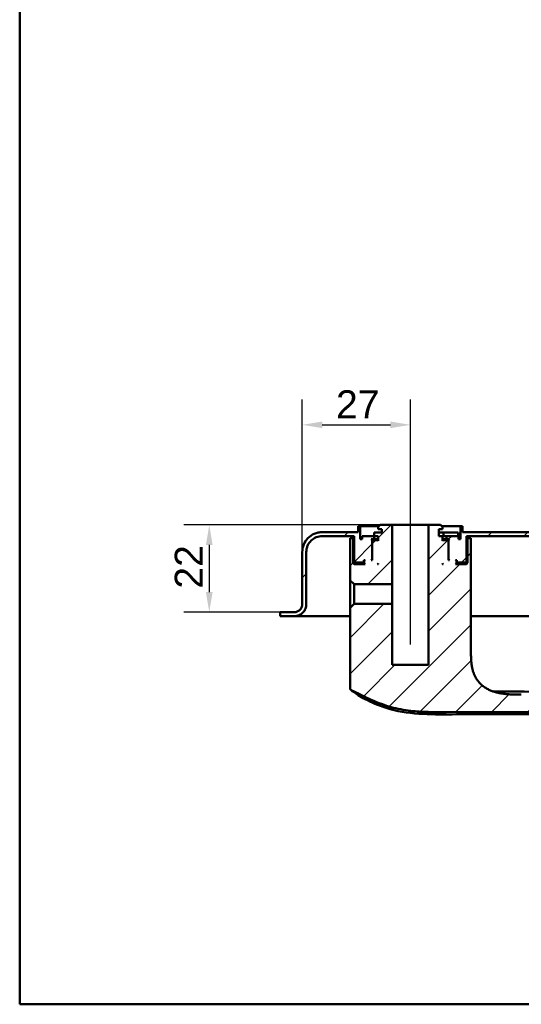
# Model space of a CAD drawing. Header units: millimetres. Extents: x 20 to 833, y 20 to 574.
# Tile 1 of 19: x 20 to 145, y 20 to 266. Entities that reach past the tile are written whole.
import ezdxf

# ---------------------------------------------------------------- set-up
doc = ezdxf.new("R2010")
doc.units = ezdxf.units.MM
doc.header["$LTSCALE"] = 2
for name, color, linetype, lineweight in [('Bemaßungen(DIN)', 7, 'Continuous', 25), ('Mittellinie(DIN)', 7, 'Continuous', 25), ('Sichtbare Kanten(DIN)', 7, 'Continuous', 50), ('Skizziergeometrie(DIN)', 7, 'Continuous', 50)]:
    doc.layers.add(name, color=color, linetype=linetype, lineweight=lineweight)
doc.layers.add('Schraffur', color=179, linetype='Continuous', lineweight=9, true_color=0x1e1e47)
doc.styles.add('STANDARD-DIN~0', font='arial.ttf')
doc.dimstyles.new('CAD-LAN', dxfattribs={"dimscale": 2, "dimtxt": 3.5, "dimasz": 2.5, "dimexe": 3.175, "dimexo": 0, "dimgap": 0.8, "dimtad": 1, "dimrnd": 1e-08, "dimtxsty": 'STANDARD-DIN~0', "dimcen": 0.09, "dimdle": 10, "dimclrd": 250, "dimclre": 250, "dimclrt": 250, "dimadec": 0, "dimazin": 2, "dimtfac": 1, "dimtmove": 0, "dimatfit": 3, "dimfxl": 1, "dimtolj": 1, "dimtzin": 0, "dimlwd": 25, "dimlwe": 25, "dimarcsym": 0})

# ---------------------------------------------------------------- blocks, each defined once
blk = doc.blocks.new('Ränder Standardrahmen')
at = {"layer": 'Skizziergeometrie(DIN)', "flags": 128}
blk.add_lwpolyline([(10, 10), (10, 287), (410, 287), (410, 10), (10, 10)], dxfattribs=at)
blk = doc.blocks.new('*D25')
at = {"layer": 'Bemaßungen(DIN)', "color": 250, "linetype": 'Continuous', "lineweight": 25, "true_color": 0x3f3f3f, "transparency": 16777216}
for p, q in [((90.63, 132.98), (90.63, 171.13)), ((117.63, 144.78), (117.63, 171.13)), ((95.63, 164.78), (112.63, 164.78))]:
    blk.add_line(p, q, dxfattribs=at)
at = {"layer": 'Bemaßungen(DIN)', "color": 250, "linetype": 'Continuous', "true_color": 0x3f3f3f, "transparency": 16777216}
for points in [[(95.63, 165.61), (95.63, 163.95), (90.63, 164.78)], [(112.63, 165.61), (112.63, 163.95), (117.63, 164.78)]]:
    blk.add_solid(points, dxfattribs=at)
at = {"layer": 'Defpoints', "color": 0, "linetype": 'Continuous', "transparency": 16777216}
for p in [(117.63, 164.78), (117.63, 144.78), (90.63, 132.98)]:
    blk.add_point(p, dxfattribs=at)
at = {"layer": 'Bemaßungen(DIN)', "color": 250, "linetype": 'Continuous', "lineweight": 25, "true_color": 0x3f3f3f, "transparency": 16777216, "insert": (99.05, 173.41), "char_height": 7, "attachment_point": 1, "style": 'STANDARD-DIN~0'}
blk.add_mtext('\\A1;27', dxfattribs=at)
blk = doc.blocks.new('*D26')
at = {"layer": 'Bemaßungen(DIN)', "color": 250, "linetype": 'Continuous', "lineweight": 25, "true_color": 0x3f3f3f, "transparency": 16777216}
for p, q in [((110.13, 139.78), (61.03, 139.78)), ((67.38, 134.78), (67.38, 122.98)), ((86.13, 117.98), (61.03, 117.98))]:
    blk.add_line(p, q, dxfattribs=at)
at = {"layer": 'Bemaßungen(DIN)', "color": 250, "linetype": 'Continuous', "true_color": 0x3f3f3f, "transparency": 16777216}
for points in [[(66.54, 134.78), (68.21, 134.78), (67.38, 139.78)], [(66.54, 122.98), (68.21, 122.98), (67.38, 117.98)]]:
    blk.add_solid(points, dxfattribs=at)
at = {"layer": 'Defpoints', "color": 0, "linetype": 'Continuous', "transparency": 16777216}
for p in [(110.13, 139.78), (67.38, 117.98), (86.13, 117.98)]:
    blk.add_point(p, dxfattribs=at)
at = {"layer": 'Bemaßungen(DIN)', "color": 250, "linetype": 'Continuous', "lineweight": 25, "true_color": 0x3f3f3f, "transparency": 16777216, "insert": (58.75, 123.84), "char_height": 7, "attachment_point": 1, "rotation": 90, "style": 'STANDARD-DIN~0'}
blk.add_mtext('\\A1;22', dxfattribs=at)
blk = doc.blocks.new('*D27')
at = {"layer": 'Bemaßungen(DIN)', "color": 250, "linetype": 'Continuous', "lineweight": 25, "true_color": 0x3f3f3f, "transparency": 16777216}
for p, q in [((299.13, 116.98), (325.48, 116.98)), ((319.13, 97.44), (319.13, 111.98)), ((126.01, 92.44), (325.48, 92.44))]:
    blk.add_line(p, q, dxfattribs=at)
at = {"layer": 'Bemaßungen(DIN)', "color": 250, "linetype": 'Continuous', "true_color": 0x3f3f3f, "transparency": 16777216}
for points in [[(318.29, 111.98), (319.96, 111.98), (319.13, 116.98)], [(318.29, 97.44), (319.96, 97.44), (319.13, 92.44)]]:
    blk.add_solid(points, dxfattribs=at)
at = {"layer": 'Defpoints', "color": 0, "linetype": 'Continuous', "transparency": 16777216}
for p in [(299.13, 116.98), (319.13, 116.98), (126.01, 92.44)]:
    blk.add_point(p, dxfattribs=at)
at = {"layer": 'Bemaßungen(DIN)', "color": 250, "linetype": 'Continuous', "lineweight": 25, "true_color": 0x3f3f3f, "transparency": 16777216, "insert": (310.38, 99.61), "char_height": 7, "attachment_point": 1, "rotation": 90, "style": 'STANDARD-DIN~0'}
blk.add_mtext('\\A1;25', dxfattribs=at)

msp = doc.modelspace()

# ---------------------------------------------------------------- hatches: boundary and pattern name
at = {"layer": 'Schraffur'}
h = msp.add_hatch(dxfattribs=at)
h.set_pattern_fill('ANSI31', color=256, scale=50.8, style=0)
h.set_pattern_definition([(45, (0, 0), (-4.49013, 4.49013), [])])
edge = h.paths.add_edge_path()
edge.add_spline(control_points=[(91.626, 132.978), (91.626, 133.257), (91.655, 133.534), (91.768, 134.07), (91.85, 134.327), (92.168, 135.057), (92.472, 135.493), (93.219, 136.213), (93.652, 136.495), (94.603, 136.881), (95.111, 136.978), (95.626, 136.978)], knot_values=[-0.6314442, -0.6314442, -0.6314442, -0.6314442, -0.5478443, -0.5478443, -0.4667749, -0.4667749, -0.3085769, -0.3085769, -0.1547676, -0.1547676, 0, 0, 0, 0], degree=3, periodic=0)
edge.add_line((95.626, 136.978), (103.626, 136.978))
edge.add_line((103.626, 136.978), (103.626, 130.578))
edge.add_line((103.626, 130.578), (103.826, 130.378))
edge.add_line((103.826, 130.378), (105.927, 130.378))
edge.add_line((105.927, 130.378), (106.027, 130.478))
edge.add_line((106.027, 130.478), (106.027, 130.978))
edge.add_line((106.027, 130.978), (106.326, 130.978))
edge.add_line((106.326, 130.978), (106.126, 130.778))
edge.add_line((106.126, 130.778), (106.127, 130.178))
edge.add_line((106.126, 130.178), (106.326, 129.978))
edge.add_line((106.326, 129.978), (103.626, 129.978))
edge.add_line((103.626, 129.978), (103.327, 130.278))
edge.add_line((103.327, 130.278), (103.327, 136.478))
edge.add_line((103.327, 136.478), (102.584, 136.478))
edge.add_line((102.584, 136.478), (102.584, 133.978))
edge.add_line((102.584, 133.978), (102.584, 125.921))
edge.add_line((102.584, 125.921), (103.568, 124.937))
edge.add_line((103.568, 124.937), (113.076, 124.937))
edge.add_line((113.076, 124.937), (113.076, 139.778))
edge.add_line((113.076, 139.778), (110.126, 139.778))
edge.add_line((110.126, 139.778), (109.626, 139.278))
edge.add_line((109.626, 139.278), (109.626, 138.678))
edge.add_line((109.626, 138.678), (110.527, 138.678))
edge.add_line((110.527, 138.678), (110.527, 137.878))
edge.add_line((110.527, 137.878), (108.61, 137.878))
edge.add_line((108.61, 137.878), (108.61, 136.978))
edge.add_line((108.61, 136.978), (105.626, 136.978))
edge.add_line((105.626, 136.978), (105.626, 136.178))
edge.add_line((105.626, 136.178), (105.127, 136.178))
edge.add_line((105.127, 136.178), (105.127, 139.478))
edge.add_line((105.127, 139.478), (104.626, 139.478))
edge.add_line((104.626, 139.478), (104.626, 137.978))
edge.add_line((104.626, 137.978), (95.626, 137.978))
edge.add_spline(control_points=[(95.626, 137.978), (95.279, 137.978), (94.932, 137.943), (94.262, 137.802), (93.941, 137.699), (93.028, 137.302), (92.483, 136.922), (91.583, 135.988), (91.23, 135.447), (90.748, 134.257), (90.626, 133.623), (90.626, 132.978)], knot_values=[-0.7893052, -0.7893052, -0.7893052, -0.7893052, -0.6848053, -0.6848053, -0.5834686, -0.5834686, -0.3857211, -0.3857211, -0.1934595, -0.1934595, 0, 0, 0, 0], degree=3, periodic=0)
edge.add_line((90.626, 132.978), (90.626, 119.978))
edge.add_spline(control_points=[(90.626, 119.978), (90.626, 119.839), (90.612, 119.701), (90.556, 119.433), (90.515, 119.304), (90.356, 118.939), (90.204, 118.721), (89.83, 118.361), (89.614, 118.22), (89.138, 118.027), (88.884, 117.978), (88.626, 117.978)], knot_values=[-0.3157221, -0.3157221, -0.3157221, -0.3157221, -0.2739221, -0.2739221, -0.2333875, -0.2333875, -0.1542884, -0.1542884, -0.0773838, -0.0773838, -0.0000019, -0.0000019, -0.0000019, -0.0000019], degree=3, periodic=0)
edge.add_line((88.626, 117.978), (86.126, 117.978))
edge.add_line((86.126, 117.978), (86.126, 117.948))
edge.add_line((86.126, 117.948), (85.126, 117.948))
edge.add_line((85.126, 117.948), (85.126, 116.978))
edge.add_line((85.126, 116.978), (88.627, 116.978))
edge.add_spline(control_points=[(88.627, 116.978), (88.835, 116.978), (89.043, 117), (89.445, 117.084), (89.638, 117.146), (90.185, 117.384), (90.513, 117.612), (91.053, 118.173), (91.264, 118.497), (91.553, 119.211), (91.626, 119.591), (91.626, 119.978)], knot_values=[-0.4735814, -0.4735814, -0.4735814, -0.4735814, -0.4108832, -0.4108832, -0.3500812, -0.3500812, -0.2314327, -0.2314327, -0.1160757, -0.1160757, 0, 0, 0, 0], degree=3, periodic=0)
edge.add_line((91.626, 119.978), (91.626, 132.978))
h.paths.add_polyline_path([(108.326, 135.978), (108.126, 135.778), (108.126, 130.978), (107.877, 130.978), (108.077, 131.178), (108.077, 135.978), (107.877, 136.178), (108.627, 136.178), (108.627, 136.978), (109.626, 136.978), (109.626, 135.778), (109.427, 135.978)], flags=0)
h.paths.add_polyline_path([(109.626, 130.178), (109.626, 129.978), (109.427, 129.978)], flags=0)
edge = h.paths.add_edge_path()
edge.add_spline(control_points=[(277.626, 158.978), (277.905, 158.978), (278.182, 158.95), (278.718, 158.837), (278.975, 158.755), (279.705, 158.437), (280.141, 158.133), (280.861, 157.386), (281.144, 156.953), (281.529, 156.002), (281.626, 155.494), (281.626, 154.978)], knot_values=[-0.6314442, -0.6314442, -0.6314442, -0.6314442, -0.5478443, -0.5478443, -0.4667749, -0.4667749, -0.3085769, -0.3085769, -0.1547676, -0.1547676, 0, 0, 0, 0], degree=3, periodic=0)
edge.add_line((281.626, 154.978), (281.626, 119.978))
edge.add_spline(control_points=[(281.626, 119.978), (281.626, 119.77), (281.648, 119.562), (281.732, 119.16), (281.794, 118.967), (282.032, 118.42), (282.261, 118.092), (282.821, 117.552), (283.145, 117.341), (283.859, 117.052), (284.24, 116.978), (284.626, 116.978)], knot_values=[-0.4735831, -0.4735831, -0.4735831, -0.4735831, -0.4108832, -0.4108832, -0.3500812, -0.3500812, -0.2314327, -0.2314327, -0.1160757, -0.1160757, -0.0000071, -0.0000071, -0.0000071, -0.0000071], degree=3, periodic=0)
edge.add_line((284.626, 116.978), (299.126, 116.978))
edge.add_line((299.126, 116.978), (299.126, 117.978))
edge.add_line((299.126, 117.978), (284.626, 117.978))
edge.add_spline(control_points=[(284.626, 117.978), (284.487, 117.978), (284.349, 117.993), (284.081, 118.049), (283.952, 118.09), (283.587, 118.249), (283.369, 118.401), (283.009, 118.775), (282.868, 118.991), (282.675, 119.467), (282.626, 119.72), (282.626, 119.978)], knot_values=[-0.3157143, -0.3157143, -0.3157143, -0.3157143, -0.2739221, -0.2739221, -0.2333875, -0.2333875, -0.1542884, -0.1542884, -0.0773838, -0.0773838, 0, 0, 0, 0], degree=3, periodic=0)
edge.add_line((282.626, 119.978), (282.626, 154.978))
edge.add_spline(control_points=[(282.626, 154.978), (282.626, 155.326), (282.591, 155.672), (282.45, 156.343), (282.347, 156.664), (281.95, 157.576), (281.57, 158.122), (280.636, 159.022), (280.095, 159.375), (278.905, 159.856), (278.271, 159.978), (277.626, 159.978)], knot_values=[-0.7893052, -0.7893052, -0.7893052, -0.7893052, -0.6848053, -0.6848053, -0.5834686, -0.5834686, -0.3857211, -0.3857211, -0.1934595, -0.1934595, 0, 0, 0, 0], degree=3, periodic=0)
edge.add_line((277.626, 159.978), (159.4, 159.978))
edge.add_spline(control_points=[(159.4, 159.978), (158.788, 159.978), (158.186, 159.868), (157.065, 159.44), (156.555, 159.133), (155.628, 158.323), (155.229, 157.812), (154.648, 156.666), (154.473, 156.045), (154.418, 155.404)], knot_values=[-0.746746, -0.746746, -0.746746, -0.746746, -0.5633329, -0.5633329, -0.3859905, -0.3859905, -0.193102, -0.193102, 0, 0, 0, 0], degree=3, periodic=0)
edge.add_line((154.418, 155.404), (153.241, 141.638))
edge.add_spline(control_points=[(153.241, 141.638), (153.2, 141.151), (153.071, 140.678), (152.653, 139.813), (152.374, 139.428), (151.665, 138.744), (151.23, 138.461), (150.278, 138.076), (149.771, 137.978), (149.256, 137.978)], knot_values=[-0.5973968, -0.5973968, -0.5973968, -0.5973968, -0.4506663, -0.4506663, -0.3087924, -0.3087924, -0.1544816, -0.1544816, 0, 0, 0, 0], degree=3, periodic=0)
edge.add_line((149.256, 137.978), (130.626, 137.978))
edge.add_line((130.626, 137.978), (130.626, 139.478))
edge.add_line((130.626, 139.478), (130.126, 139.478))
edge.add_line((130.126, 139.478), (130.126, 136.178))
edge.add_line((130.126, 136.178), (129.626, 136.178))
edge.add_line((129.626, 136.178), (129.626, 136.978))
edge.add_line((129.626, 136.978), (126.626, 136.978))
edge.add_line((126.626, 136.978), (126.626, 136.178))
edge.add_line((126.626, 136.178), (127.376, 136.178))
edge.add_line((127.376, 136.178), (127.176, 135.978))
edge.add_line((127.176, 135.978), (127.176, 131.178))
edge.add_line((127.176, 131.178), (127.376, 130.978))
edge.add_line((127.376, 130.978), (127.126, 130.978))
edge.add_line((127.126, 130.978), (127.126, 135.778))
edge.add_line((127.126, 135.778), (126.926, 135.978))
edge.add_line((126.926, 135.978), (125.826, 135.978))
edge.add_line((125.826, 135.978), (125.626, 135.778))
edge.add_line((125.626, 135.778), (125.626, 136.978))
edge.add_line((125.626, 136.978), (124.726, 136.978))
edge.add_line((124.726, 136.978), (124.726, 138.678))
edge.add_line((124.726, 138.678), (125.626, 138.678))
edge.add_line((125.626, 138.678), (125.626, 139.278))
edge.add_line((125.626, 139.278), (125.126, 139.778))
edge.add_line((125.126, 139.778), (122.176, 139.778))
edge.add_line((122.176, 139.778), (122.176, 104.778))
edge.add_line((122.176, 104.778), (113.076, 104.778))
edge.add_line((113.076, 104.778), (113.076, 120.02))
edge.add_line((113.076, 120.02), (103.568, 120.02))
edge.add_line((103.568, 120.02), (102.584, 119.036))
edge.add_line((102.584, 119.036), (102.584, 99.066))
edge.add_spline(control_points=[(102.584, 99.066), (102.584, 98.974), (102.584, 98.881), (102.611, 98.748), (102.627, 98.702), (102.679, 98.616), (102.713, 98.58), (102.835, 98.489), (102.936, 98.451), (103.041, 98.41)], knot_values=[-0.0976377, -0.0976377, -0.0976377, -0.0976377, -0.06823, -0.06823, -0.0514817, -0.0514817, -0.0338045, -0.0338045, -0.0000168, -0.0000168, -0.0000168, -0.0000168], degree=3, periodic=0)
edge.add_spline(control_points=[(103.041, 98.41), (103.091, 98.39), (103.142, 98.369), (103.194, 98.348), (103.451, 98.241), (103.702, 98.125), (103.951, 98.005), (104.001, 97.981), (104.051, 97.957), (104.101, 97.932), (104.151, 97.908), (104.2, 97.884), (104.25, 97.859), (104.547, 97.711), (104.843, 97.559), (105.138, 97.407), (105.236, 97.356), (105.334, 97.305), (105.433, 97.255), (105.826, 97.052), (106.221, 96.85), (106.624, 96.654), (107.027, 96.458), (107.361, 96.304), (107.825, 96.1)], knot_values=[0, 0, 0, 0, 0.0162623, 0.0162623, 0.0162623, 0.0975741, 0.0975741, 0.0975741, 0.1138364, 0.1138364, 0.1138364, 0.1300988, 0.1300988, 0.1300988, 0.2276728, 0.2276728, 0.2276728, 0.2601975, 0.2601975, 0.2601975, 0.3902963, 0.3902963, 0.3902963, 0.5203951, 0.5203951, 0.5203951, 0.5203951], degree=3, periodic=0)
edge.add_spline(control_points=[(107.825, 96.1), (109.65, 95.295), (111.331, 94.68), (112.866, 94.254)], knot_values=[0, 0, 0, 0, 0.5374565, 0.5374565, 0.5374565, 0.5374565], degree=3, periodic=0)
edge.add_spline(control_points=[(112.866, 94.254), (114.38, 93.833), (115.99, 93.528), (117.77, 93.325)], knot_values=[0, 0, 0, 0, 0.5001725, 0.5001725, 0.5001725, 0.5001725], degree=3, periodic=0)
edge.add_spline(control_points=[(117.77, 93.325), (119.124, 93.17), (120.506, 93.08), (122.066, 93.036), (123.625, 92.992), (125.093, 92.999), (126.559, 93.006)], knot_values=[0, 0, 0, 0, 0.4403832, 0.4403832, 0.4403832, 0.8807664, 0.8807664, 0.8807664, 0.8807664], degree=3, periodic=0)
edge.add_line((126.559, 93.006), (254.032, 93.552))
edge.add_spline(control_points=[(254.032, 93.552), (255.102, 93.557), (256.172, 93.56), (257.314, 93.601), (258.456, 93.641), (259.459, 93.716), (260.322, 93.817), (262.049, 94.019), (263.454, 94.333), (264.777, 94.774), (270.068, 96.537), (273.691, 100.42), (275.305, 106.057), (275.708, 107.466), (275.991, 108.962), (276.166, 110.799), (276.253, 111.717), (276.315, 112.784), (276.343, 113.998), (276.372, 115.212), (276.365, 116.351), (276.36, 117.487)], knot_values=[0, 0, 0, 0, 0.2406476, 0.2406476, 0.2406476, 0.4812952, 0.4812952, 0.4812952, 0.9625904, 0.9625904, 0.9625904, 2.8877711, 2.8877711, 2.8877711, 3.3690663, 3.3690663, 3.3690663, 3.6097139, 3.6097139, 3.6097139, 3.8503615, 3.8503615, 3.8503615, 3.8503615], degree=3, periodic=0)
edge.add_spline(control_points=[(276.36, 117.487), (276.355, 118.773), (276.349, 120.058), (276.344, 121.344), (276.336, 123.282), (276.328, 125.288), (276.322, 127.237), (276.316, 129.164), (276.312, 130.995), (276.312, 132.913)], knot_values=[0, 0, 0, 0, 0.2736533, 0.2736533, 0.2736533, 0.6863138, 0.6863138, 0.6863138, 1.0946134, 1.0946134, 1.0946134, 1.0946134], degree=3, periodic=0)
edge.add_spline(control_points=[(276.312, 132.913), (276.312, 133.018), (276.312, 133.126), (276.275, 133.259), (276.258, 133.297), (276.213, 133.362), (276.185, 133.389), (276.11, 133.436), (276.063, 133.452), (275.93, 133.478), (275.838, 133.478), (275.746, 133.478)], knot_values=[-0.099681, -0.099681, -0.099681, -0.099681, -0.0686628, -0.0686628, -0.0555765, -0.0555765, -0.0431631, -0.0431631, -0.027324, -0.027324, -0.0000075, -0.0000075, -0.0000075, -0.0000075], degree=3, periodic=0)
edge.add_line((275.746, 133.478), (274.157, 133.478))
edge.add_spline(control_points=[(274.157, 133.478), (273.581, 133.478), (273.059, 133.478), (272.746, 133.138), (272.746, 132.631), (272.746, 132.065)], knot_values=[0, 0, 0, 0, 0, 0, 1, 1, 1, 1, 1, 1], degree=5, periodic=0)
edge.add_spline(control_points=[(272.746, 132.065), (272.745, 128.7), (272.728, 124.813), (272.698, 117.516)], knot_values=[0, 0, 0, 0, 1.0033721, 1.0033721, 1.0033721, 1.0033721], weights=[1.0000845, 1.0006869, 1.00552, 1.044297], degree=3, periodic=0)
edge.add_spline(control_points=[(272.698, 117.516), (272.664, 109.425), (272.636, 102.945), (266.444, 97.268), (260.484, 97.239), (253.948, 97.216)], knot_values=[0, 0, 0, 0, 0, 0, 1, 1, 1, 1, 1, 1], degree=5, periodic=0)
edge.add_spline(control_points=[(253.948, 97.216), (217.751, 97.087), (181.554, 97.23), (145.358, 97.388)], knot_values=[0.0000183, 0.0000183, 0.0000183, 0.0000183, 10.8591286, 10.8591286, 10.8591286, 10.8591286], degree=3, periodic=0)
edge.add_spline(control_points=[(145.358, 97.388), (140.324, 97.41), (136.297, 97.428), (132.77, 100.558), (132.77, 104.116), (132.77, 108.562)], knot_values=[0, 0, 0, 0, 0, 0, 1, 1, 1, 1, 1, 1], degree=5, periodic=0)
edge.add_line((132.77, 108.562), (132.77, 133.978))
edge.add_line((132.77, 133.978), (132.77, 136.478))
edge.add_line((132.77, 136.478), (131.926, 136.478))
edge.add_line((131.926, 136.478), (131.926, 130.278))
edge.add_line((131.926, 130.278), (131.626, 129.978))
edge.add_line((131.626, 129.978), (128.926, 129.978))
edge.add_line((128.926, 129.978), (129.126, 130.178))
edge.add_line((129.126, 130.178), (129.126, 130.778))
edge.add_line((129.126, 130.778), (128.926, 130.978))
edge.add_line((128.926, 130.978), (129.226, 130.978))
edge.add_line((129.226, 130.978), (129.226, 130.478))
edge.add_line((129.226, 130.478), (129.326, 130.378))
edge.add_line((129.326, 130.378), (131.426, 130.378))
edge.add_line((131.426, 130.378), (131.626, 130.578))
edge.add_line((131.626, 130.578), (131.626, 136.978))
edge.add_line((131.626, 136.978), (149.052, 136.978))
edge.add_spline(control_points=[(149.052, 136.978), (149.662, 136.978), (150.262, 137.088), (151.381, 137.514), (151.889, 137.819), (152.817, 138.626), (153.217, 139.137), (153.8, 140.281), (153.977, 140.901), (154.033, 141.543)], knot_values=[-0.7457209, -0.7457209, -0.7457209, -0.7457209, -0.5628408, -0.5628408, -0.3859976, -0.3859976, -0.1930948, -0.1930948, 0, 0, 0, 0], degree=3, periodic=0)
edge.add_line((154.033, 141.543), (155.239, 155.327))
edge.add_spline(control_points=[(155.239, 155.327), (155.282, 155.813), (155.411, 156.284), (155.828, 157.145), (156.107, 157.529), (156.815, 158.213), (157.25, 158.496), (158.202, 158.881), (158.709, 158.978), (159.224, 158.978)], knot_values=[-0.5965767, -0.5965767, -0.5965767, -0.5965767, -0.4502726, -0.4502726, -0.3087981, -0.3087981, -0.1544759, -0.1544759, 0, 0, 0, 0], degree=3, periodic=0)
edge.add_line((159.224, 158.978), (277.626, 158.978))
h.paths.add_polyline_path([(125.626, 129.978), (125.626, 130.178), (125.826, 129.978)], flags=0)

# ---------------------------------------------------------------- linework, layer by layer
at = {"layer": 'Mittellinie(DIN)', "linetype": 'Continuous'}
msp.add_line((117.626, 109.858), (117.626, 144.778), dxfattribs=at)
at = {"layer": 'Sichtbare Kanten(DIN)'}
for p, q in [((104.626, 137.978), (95.626, 137.978)), ((104.626, 139.478), (104.626, 137.978)), ((105.127, 139.478), (104.626, 139.478)), ((104.626, 139.478), (104.626, 137.978)), ((105.127, 136.178), (105.127, 139.478)), ((105.127, 139.478), (109.826, 139.478)), ((110.527, 137.878), (108.61, 137.878)), ((108.61, 137.878), (108.61, 136.978)), ((108.61, 137.878), (108.61, 136.978)), ((110.126, 139.778), (109.626, 139.278)), ((109.626, 138.678), (109.626, 139.278)), ((110.126, 139.778), (109.626, 139.278)), ((109.626, 139.278), (109.626, 138.678)), ((109.626, 138.678), (110.527, 138.678)), ((113.076, 139.778), (110.126, 139.778)), ((110.526, 137.878), (110.526, 138.678)), ((110.527, 138.678), (110.527, 137.878)), ((113.076, 124.937), (113.076, 139.778)), ((113.076, 139.778), (122.176, 139.778)), ((125.126, 139.778), (122.176, 139.778)), ((122.176, 139.778), (122.176, 104.778)), ((124.726, 136.978), (124.726, 138.678)), ((124.726, 138.678), (125.626, 138.678)), ((124.726, 136.978), (124.726, 138.678)), ((125.885, 137.878), (124.726, 137.878)), ((125.626, 139.278), (125.126, 139.778)), ((125.126, 139.778), (125.626, 139.278)), ((125.426, 139.478), (130.126, 139.478)), ((125.626, 138.678), (125.626, 139.278)), ((125.626, 138.678), (125.626, 139.278)), ((125.885, 137.878), (125.885, 136.978)), ((129.585, 137.878), (125.885, 137.878)), ((129.585, 137.878), (129.585, 136.978)), ((130.626, 139.478), (130.126, 139.478)), ((130.126, 139.478), (130.126, 136.178)), ((130.626, 137.978), (130.626, 139.478)), ((130.626, 139.478), (130.626, 137.978)), ((149.256, 137.978), (130.626, 137.978)), ((95.626, 136.978), (103.626, 136.978)), ((103.327, 136.478), (102.584, 136.478)), ((102.584, 136.478), (102.584, 133.978)), ((103.327, 130.278), (103.327, 136.478)), ((103.626, 136.478), (103.327, 136.478)), ((103.626, 136.978), (103.626, 130.578)), ((103.626, 136.978), (103.626, 130.578)), ((105.626, 136.178), (105.127, 136.178)), ((105.626, 136.178), (105.626, 136.978)), ((108.61, 136.978), (105.626, 136.978)), ((105.626, 136.978), (105.626, 136.178)), ((108.077, 135.978), (107.877, 136.178)), ((107.877, 136.178), (108.627, 136.178)), ((108.077, 131.178), (108.077, 135.978)), ((108.077, 135.978), (108.326, 135.978)), ((108.326, 135.978), (108.126, 135.778)), ((108.126, 135.778), (108.126, 130.978)), ((108.326, 135.978), (108.126, 135.778)), ((108.126, 135.778), (108.126, 130.978)), ((109.427, 135.978), (108.326, 135.978)), ((108.627, 136.178), (108.627, 136.978)), ((108.627, 136.978), (109.626, 136.978)), ((109.626, 136.178), (108.627, 136.178)), ((109.626, 135.778), (109.427, 135.978)), ((109.626, 135.978), (109.427, 135.978)), ((109.626, 135.778), (109.626, 136.978)), ((109.626, 136.978), (109.626, 135.778)), ((125.626, 136.978), (124.726, 136.978)), ((125.626, 135.778), (125.626, 136.978)), ((125.626, 136.978), (125.885, 136.978)), ((125.626, 135.778), (125.626, 136.978)), ((126.626, 136.178), (125.626, 136.178)), ((125.826, 135.978), (125.626, 135.778)), ((125.826, 135.978), (125.626, 135.978)), ((126.926, 135.978), (125.826, 135.978)), ((125.885, 136.978), (126.605, 136.978)), ((126.605, 136.978), (126.626, 136.978)), ((129.626, 136.978), (126.626, 136.978)), ((126.626, 136.978), (126.626, 136.178)), ((126.626, 136.178), (127.376, 136.178)), ((127.126, 135.778), (126.926, 135.978)), ((126.926, 135.978), (127.176, 135.978)), ((126.926, 135.978), (127.126, 135.778)), ((127.126, 130.978), (127.126, 135.778)), ((127.126, 135.778), (127.126, 130.978)), ((127.376, 136.178), (127.176, 135.978)), ((127.176, 135.978), (127.176, 131.178)), ((129.626, 136.178), (129.626, 136.978)), ((129.626, 136.178), (129.626, 136.978)), ((130.126, 136.178), (129.626, 136.178)), ((131.626, 130.578), (131.626, 136.978)), ((131.626, 136.978), (149.052, 136.978)), ((131.626, 136.978), (131.626, 130.578)), ((131.926, 136.478), (131.626, 136.478)), ((132.77, 136.478), (131.926, 136.478)), ((131.926, 136.478), (131.926, 130.278)), ((132.77, 133.978), (132.77, 136.478)), ((132.77, 133.978), (132.77, 136.478)), ((90.626, 132.978), (90.626, 119.978)), ((90.626, 119.978), (90.626, 132.978)), ((91.626, 119.978), (91.626, 132.978)), ((102.584, 125.921), (102.584, 133.978)), ((102.584, 133.978), (102.584, 133.978)), ((102.584, 133.978), (102.584, 125.921)), ((132.77, 133.978), (132.77, 108.562)), ((132.77, 133.978), (132.77, 108.562)), ((103.826, 130.378), (103.626, 130.578)), ((103.626, 130.578), (103.826, 130.378)), ((105.927, 130.378), (106.027, 130.478)), ((106.027, 130.478), (106.027, 130.978)), ((106.027, 130.978), (106.326, 130.978)), ((106.126, 130.478), (106.027, 130.478)), ((106.326, 130.978), (106.126, 130.778)), ((106.126, 130.778), (106.126, 130.178)), ((106.326, 130.978), (106.126, 130.778)), ((106.126, 130.778), (106.126, 130.178)), ((107.877, 130.978), (108.077, 131.178)), ((108.126, 130.978), (107.877, 130.978)), ((108.126, 131.178), (108.077, 131.178)), ((127.176, 131.178), (127.126, 131.178)), ((127.376, 130.978), (127.126, 130.978)), ((127.176, 131.178), (127.376, 130.978)), ((129.126, 130.778), (128.926, 130.978)), ((128.926, 130.978), (129.226, 130.978)), ((128.926, 130.978), (129.126, 130.778)), ((129.126, 130.178), (129.126, 130.778)), ((129.126, 130.778), (129.126, 130.178)), ((129.226, 130.478), (129.126, 130.478)), ((129.226, 130.978), (129.226, 130.478)), ((129.226, 130.478), (129.326, 130.378)), ((131.426, 130.378), (131.626, 130.578)), ((131.426, 130.378), (131.626, 130.578)), ((103.626, 129.978), (103.327, 130.278)), ((106.126, 130.278), (103.327, 130.278)), ((106.326, 129.978), (103.626, 129.978)), ((103.826, 130.378), (105.927, 130.378)), ((105.927, 130.378), (106.126, 130.378)), ((106.326, 129.978), (106.126, 130.178)), ((106.126, 130.178), (106.326, 129.978)), ((109.427, 129.978), (109.626, 130.178)), ((109.626, 129.978), (109.427, 129.978)), ((109.626, 129.978), (109.626, 130.178)), ((109.626, 130.178), (109.626, 129.978)), ((125.626, 129.978), (125.626, 130.178)), ((125.626, 130.178), (125.826, 129.978)), ((125.626, 129.978), (125.626, 130.178)), ((125.826, 129.978), (125.626, 129.978)), ((128.926, 129.978), (129.126, 130.178)), ((128.926, 129.978), (129.126, 130.178)), ((131.626, 129.978), (128.926, 129.978)), ((129.126, 130.378), (129.326, 130.378)), ((131.926, 130.278), (129.126, 130.278)), ((129.326, 130.378), (131.426, 130.378)), ((131.926, 130.278), (131.626, 129.978)), ((102.584, 125.921), (103.568, 124.937)), ((103.568, 124.937), (113.076, 124.937)), ((103.568, 120.02), (103.568, 124.937)), ((113.076, 120.02), (113.076, 124.937)), ((90.626, 119.978), (90.626, 119.978)), ((103.568, 120.02), (102.584, 119.036)), ((102.584, 99.066), (102.584, 119.036)), ((102.584, 119.036), (102.584, 99.066)), ((113.076, 120.02), (103.568, 120.02)), ((113.076, 104.778), (113.076, 120.02)), ((86.126, 117.948), (85.126, 117.948)), ((85.126, 117.948), (85.126, 116.978)), ((85.126, 116.978), (85.126, 117.948)), ((85.126, 116.978), (88.627, 116.978)), ((88.626, 117.978), (86.126, 117.978)), ((86.126, 117.978), (86.126, 117.948)), ((86.126, 117.978), (86.126, 117.948)), ((88.651, 116.978), (93.939, 116.978)), ((93.939, 116.978), (102.584, 116.978)), ((132.77, 116.978), (259.088, 116.978)), ((122.176, 104.778), (113.076, 104.778)), ((126.559, 93.006), (254.032, 93.552))]:
    msp.add_line(p, q, dxfattribs=at)
for points, knots in [([(95.626, 137.978), (95.279, 137.978), (94.932, 137.943), (94.262, 137.802), (93.941, 137.699), (93.028, 137.302), (92.483, 136.922), (91.583, 135.988), (91.23, 135.447), (90.748, 134.257), (90.626, 133.623), (90.626, 132.978)], [-0.78930523, -0.78930523, -0.78930523, -0.78930523, -0.68480532, -0.68480532, -0.58346864, -0.58346864, -0.38572109, -0.38572109, -0.19345948, -0.19345948, 0, 0, 0, 0]), ([(91.626, 132.978), (91.626, 133.257), (91.655, 133.534), (91.768, 134.07), (91.85, 134.327), (92.168, 135.057), (92.472, 135.493), (93.219, 136.213), (93.652, 136.495), (94.603, 136.881), (95.111, 136.978), (95.626, 136.978)], [-0.63144419, -0.63144419, -0.63144419, -0.63144419, -0.54784426, -0.54784426, -0.46677491, -0.46677491, -0.30857687, -0.30857687, -0.15476759, -0.15476759, 0, 0, 0, 0]), ([(102.584, 125.921), (102.584, 125.921), (102.585, 125.834), (102.59, 125.478), (102.594, 125.211), (102.601, 124.597), (102.604, 124.211), (102.61, 123.366), (102.611, 122.908), (102.611, 122.048), (102.61, 121.589), (102.604, 120.743), (102.601, 120.356), (102.594, 119.743), (102.59, 119.477), (102.585, 119.123), (102.584, 119.036), (102.584, 119.036)], [-1.5500919, -1.5500919, -1.5500919, -1.5500919, -1.4205609, -1.4205609, -1.2909969, -1.2909969, -1.1622062, -1.1622062, -1.0334154, -1.0334154, -0.9043555, -0.9043555, -0.7752956, -0.7752956, -0.6460012, -0.6460012, -0.5167398, -0.5167398, -0.5167398, -0.5167398]), ([(276.906, 121.06), (276.924, 116.89), (277.135, 112.668), (276.002, 106.047), (275.18, 103.542), (273.306, 100.435), (272.657, 99.558), (270.728, 97.439), (269.282, 96.311), (266.222, 94.648), (264.59, 94.068), (261.017, 93.262), (259.041, 93.094), (253.8, 92.928), (250.517, 92.976), (237.397, 92.921), (227.557, 92.878), (188.198, 92.709), (158.679, 92.586), (123.606, 92.431), (117.9, 92.282), (111.249, 94.122), (109.96, 94.574), (107.904, 95.456), (107.088, 95.853), (105.691, 96.6), (105.082, 96.959), (104.093, 97.581), (103.701, 97.85), (102.892, 98.427), (102.837, 98.484), (102.773, 98.534), (102.764, 98.541), (102.75, 98.553), (102.746, 98.555), (102.746, 98.555)], [0, 0, 0, 0, 1.2511093, 1.2511093, 2.0152234, 2.0152234, 2.3395269, 2.3395269, 2.8747172, 2.8747172, 3.3845818, 3.3845818, 3.9735927, 3.9735927, 4.957864, 4.957864, 7.9097962, 7.9097962, 16.765593, 16.765593, 18.4318013, 18.4318013, 18.8369565, 18.8369565, 19.1172092, 19.1172092, 19.370649, 19.370649, 19.6250062, 19.6250062, 20.1400804, 20.1400804, 20.3900988, 20.3900988, 20.5325259, 20.5325259, 20.5325259, 20.5325259]), ([(90.626, 119.978), (90.626, 119.839), (90.612, 119.701), (90.556, 119.433), (90.515, 119.304), (90.356, 118.939), (90.204, 118.721), (89.83, 118.361), (89.614, 118.22), (89.138, 118.027), (88.884, 117.978), (88.626, 117.978)], [-0.31572209, -0.31572209, -0.31572209, -0.31572209, -0.27392213, -0.27392213, -0.23338746, -0.23338746, -0.15428844, -0.15428844, -0.07738379, -0.07738379, -0.00000194, -0.00000194, -0.00000194, -0.00000194]), ([(88.627, 116.978), (88.835, 116.978), (89.043, 117), (89.445, 117.084), (89.638, 117.146), (90.185, 117.384), (90.513, 117.612), (91.053, 118.173), (91.264, 118.497), (91.553, 119.211), (91.626, 119.591), (91.626, 119.978)], [-0.47358135, -0.47358135, -0.47358135, -0.47358135, -0.41088319, -0.41088319, -0.35008119, -0.35008119, -0.23143265, -0.23143265, -0.11607569, -0.11607569, 0, 0, 0, 0]), ([(88.627, 116.978), (88.627, 116.978), (88.627, 116.978), (88.627, 116.978), (88.627, 116.978), (88.627, 116.978), (88.628, 116.978), (88.631, 116.978), (88.636, 116.978), (88.651, 116.978)], [60.49845366, 60.49845366, 60.49845366, 60.49845366, 60.53427733, 60.53427733, 60.56427219, 60.56427219, 60.59426706, 60.59426706, 60.74424136, 60.74424136, 60.74424136, 60.74424136]), ([(102.584, 99.066), (102.584, 98.974), (102.584, 98.881), (102.611, 98.748), (102.627, 98.702), (102.679, 98.616), (102.713, 98.58), (102.835, 98.489), (102.936, 98.451), (103.041, 98.41)], [-0.097637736, -0.097637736, -0.097637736, -0.097637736, -0.068230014, -0.068230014, -0.051481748, -0.051481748, -0.033804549, -0.033804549, -0.000016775, -0.000016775, -0.000016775, -0.000016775]), ([(107.825, 96.1), (107.361, 96.304), (107.027, 96.458), (106.624, 96.654), (106.221, 96.85), (105.826, 97.052), (105.433, 97.255), (105.334, 97.305), (105.236, 97.356), (105.138, 97.407), (104.843, 97.559), (104.547, 97.711), (104.25, 97.859), (104.2, 97.884), (104.151, 97.908), (104.101, 97.932), (104.051, 97.957), (104.001, 97.981), (103.951, 98.005), (103.702, 98.125), (103.451, 98.241), (103.194, 98.348), (103.142, 98.369), (103.091, 98.39), (103.041, 98.41)], [0, 0, 0, 0, 0.13009876, 0.13009876, 0.13009876, 0.26019753, 0.26019753, 0.26019753, 0.29272222, 0.29272222, 0.29272222, 0.39029629, 0.39029629, 0.39029629, 0.40655864, 0.40655864, 0.40655864, 0.42282098, 0.42282098, 0.42282098, 0.50413271, 0.50413271, 0.50413271, 0.52039505, 0.52039505, 0.52039505, 0.52039505]), ([(138.221, 98.201), (138.457, 98.19), (138.693, 98.181), (140.271, 98.134), (141.62, 98.138), (142.968, 98.132)], [0.16896984, 0.16896984, 0.16896984, 0.16896984, 0.24024981, 0.24024981, 0.64438957, 0.64438957, 0.64438957, 0.64438957]), ([(142.968, 98.132), (176.301, 97.986), (209.634, 97.849), (246.628, 97.925), (250.288, 97.935), (253.948, 97.947)], [0, 0, 0, 0, 10.0000254, 10.0000254, 11.0980296, 11.0980296, 11.0980296, 11.0980296]), ([(117.77, 93.325), (119.124, 93.17), (120.506, 93.08), (122.066, 93.036), (123.625, 92.992), (125.093, 92.999), (126.559, 93.006)], [0, 0, 0, 0, 0.44038321, 0.44038321, 0.44038321, 0.88076642, 0.88076642, 0.88076642, 0.88076642])]:
    msp.add_open_spline(points, degree=3, knots=knots, dxfattribs=at)
for points, degree in [([(132.77, 108.562), (132.77, 104.116), (132.77, 100.558), (136.297, 97.428), (140.324, 97.41), (145.358, 97.388)], 5), ([(102.584, 99.066), (102.584, 99.066), (102.584, 99.066), (102.584, 99.066)], 3), ([(112.866, 94.254), (111.331, 94.68), (109.65, 95.295), (107.825, 96.1)], 3), ([(112.866, 94.254), (114.38, 93.833), (115.99, 93.528), (117.77, 93.325)], 3)]:
    msp.add_open_spline(points, degree=degree, dxfattribs=at)

# ---------------------------------------------------------------- block references
at = {"xscale": 2, "yscale": 2, "zscale": 2}
msp.add_blockref('Ränder Standardrahmen', (0, 0), dxfattribs=at)

# ---------------------------------------------------------------- dimensions: what is measured, and where the dimension line sits
at = {"layer": 'Bemaßungen(DIN)', "color": 250, "linetype": 'Continuous', "lineweight": 25, "true_color": 0x3f3f3f}
dim = msp.add_linear_dim(base=(117.626, 164.778), p1=(90.626, 132.978), p2=(117.626, 144.778), dimstyle='CAD-LAN', override={"dimgap": 0.8, "dimdec": 2, "dimtol": 0, "dimlim": 0, "dimtp": 0, "dimtm": 0, "dimtdec": 2, "dimtofl": 0, "dimatfit": 1}, dxfattribs=at)
dim.commit()
dim.dimension.update_dxf_attribs({"geometry": '*D25', "text_midpoint": (104.126, 164.778), "dimtype": 160})
for base, p1, p2, picture, middle in [((67.376, 117.978), (110.126, 139.778), (86.126, 117.978), '*D26', (67.376, 128.878)), ((319.126, 116.978), (126.01, 92.44), (299.126, 116.978), '*D27', (319.126, 104.709))]:
    dim = msp.add_linear_dim(base=base, p1=p1, p2=p2, angle=90, dimstyle='CAD-LAN', override={"dimgap": 0.8, "dimdec": 0, "dimtol": 0, "dimlim": 0, "dimtp": 0, "dimtm": 0, "dimtdec": 2, "dimtofl": 0, "dimatfit": 1}, dxfattribs=at)
    dim.commit()
    dim.dimension.update_dxf_attribs({"geometry": picture, "text_midpoint": middle, "dimtype": 160})

doc.saveas('drawing.dxf')
